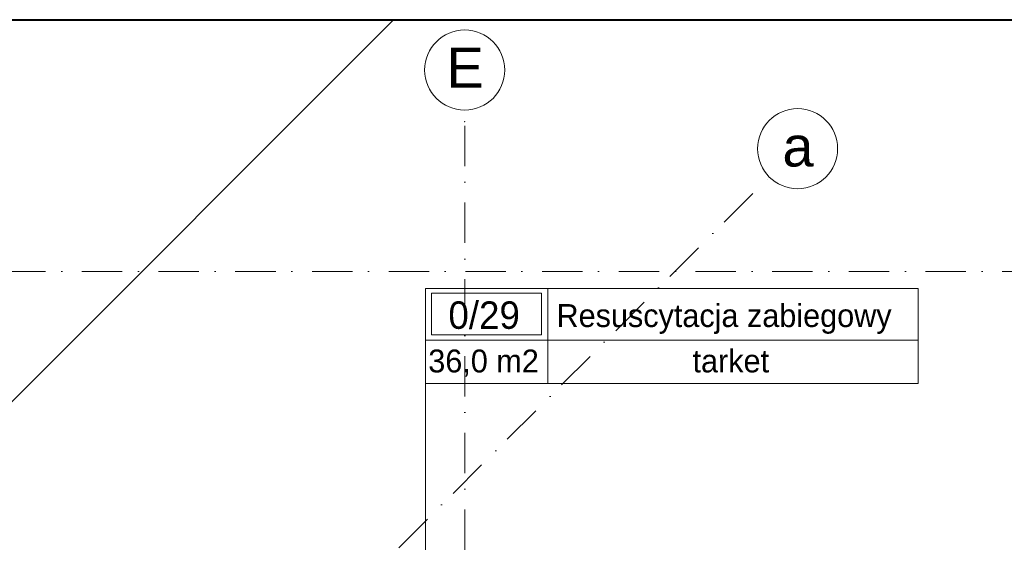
# Model space of a CAD drawing. Header units: millimetres. Extents: x -4612887 to -4536833, y -5457376 to -5415716.
# Tile 122 of 144: x -4590965 to -4582359, y -5420280 to -5415716. Entities that reach past the tile are written whole.
import ezdxf

# ---------------------------------------------------------------- set-up
doc = ezdxf.new("R2010")
doc.units = ezdxf.units.MM
doc.header["$MEASUREMENT"] = 0
doc.linetypes.add('Kropki i Kreski', pattern=[670.277762, 352.777767, -176.388884, 0, -141.111112])
for name, color, linetype, lineweight in [('is_ramka', 100, 'Continuous', 40), ('Linia', 8, 'Continuous', 18), ('Osie', 8, 'Continuous', 18), ('Strefy', 8, 'Continuous', 18)]:
    doc.layers.add(name, color=color, linetype=linetype, lineweight=lineweight)
doc.styles.add('GENERATED_STYLE_1', font='arial.ttf')
doc.styles.add('GENERATED_STYLE_3', font='txt')
doc.styles.add('GENERATED_STYLE_4', font='txt')

# ---------------------------------------------------------------- blocks, each defined once
blk = doc.blocks.new('Linia_19', base_point=(-4587419.5, -5418892.4))
at = {"layer": 'Linia', "linetype": 'Continuous'}
blk.add_hatch(color=256, dxfattribs=at).paths.add_polyline_path([(-4587369.5, -5421523.4), (-4587373.3, -5421504.2), (-4587384.1, -5421488), (-4587400.3, -5421477.2), (-4587419.5, -5421473.4), (-4587438.6, -5421477.2), (-4587454.8, -5421488), (-4587465.7, -5421504.2), (-4587469.5, -5421523.4), (-4587465.7, -5421542.5), (-4587454.8, -5421558.7), (-4587438.6, -5421569.6), (-4587419.5, -5421573.4), (-4587400.3, -5421569.6), (-4587384.1, -5421558.7), (-4587373.3, -5421542.5)])
blk.add_line((-4587419.5, -5418892.4), (-4587419.5, -5421473.4), dxfattribs=at)
blk.add_circle((-4587419.5, -5421523.4), 50, dxfattribs=at)

msp = doc.modelspace()

# ---------------------------------------------------------------- linework, layer by layer
at = {"layer": 'is_ramka', "color": 2}
msp.add_lwpolyline([(-4610227.1, -5415716), (-4536832.9, -5415716), (-4536832.9, -5456116), (-4610227.1, -5456116)], close=True, dxfattribs=at)
at = {"layer": 'Linia', "color": 8, "linetype": 'Continuous', "lineweight": 0}
msp.add_line((-4606840.7, -5434857.7), (-4587699, -5415716), dxfattribs=at)
at = {"layer": 'Osie', "color": 8, "linetype": 'Kropki i Kreski'}
for p, q in [((-4587075.7, -5455206.5), (-4587075.7, -5416506)), ((-4606612.7, -5439289.6), (-4584413.8, -5417090.7)), ((-4551857, -5417914.1), (-4607179.5, -5417914.1))]:
    msp.add_line(p, q, dxfattribs=at)
at = {"layer": 'Osie', "color": 8, "linetype": 'Continuous'}
for centre in [(-4587075.7, -5416155.5), (-4584166, -5416842.8)]:
    msp.add_circle(centre, 350, dxfattribs=at)
at = {"layer": 'Osie', "color": 8}
for centre, start, end in [((-4587075.2, -5416506), 90.08173, 180), ((-4584413.4, -5417091), 45.08173, 135)]:
    msp.add_arc(centre, 0.5, start, end, dxfattribs=at)
at = {"layer": 'Osie', "color": 8, "linetype": 'Kropki i Kreski'}
for p in [(-4587075.7, -5416605.5), (-4587075.7, -5416605.5), (-4584166, -5416842.8)]:
    msp.add_point(p, dxfattribs=at)
at = {"layer": 'Strefy', "color": 8, "linetype": 'Continuous'}
for p, q in [((-4587419.5, -5418064.1), (-4583112.7, -5418064.1)), ((-4587419.5, -5418892.4), (-4587419.5, -5418064.1)), ((-4587366, -5418105.6), (-4586403.7, -5418105.6)), ((-4587366, -5418467), (-4587366, -5418105.6)), ((-4586403.7, -5418105.6), (-4586403.7, -5418467)), ((-4586350.2, -5418064.1), (-4586350.2, -5418892.4)), ((-4583112.7, -5418064.1), (-4583112.7, -5418892.4)), ((-4586403.7, -5418467), (-4587366, -5418467)), ((-4587419.5, -5418515.9), (-4583112.7, -5418515.9)), ((-4583112.7, -5418892.4), (-4587419.5, -5418892.4))]:
    msp.add_line(p, q, dxfattribs=at)

# ---------------------------------------------------------------- block references
at = {"layer": 'Linia', "color": 8, "linetype": 'Continuous'}
msp.add_blockref('Linia_19', (-4587419.5, -5418892.4), dxfattribs=at)

# ---------------------------------------------------------------- texts
at = {"layer": 'Osie', "color": 8, "linetype": 'Continuous', "char_height": 350, "attachment_point": 4, "style": 'GENERATED_STYLE_1'}
for s, insert in [('{E}', (-4587235.7, -5416135.5)), ('{a}', (-4584298.8, -5416825.6))]:
    msp.add_mtext(s, dxfattribs=dict(at, insert=insert))
at = {"layer": 'Strefy', "color": 8, "linetype": 'Continuous', "attachment_point": 4}
for s, insert, char_height, style in [('{0/29}', (-4587218, -5418297.8), 240, 'GENERATED_STYLE_4'), ('{Resuscytacja zabiegowy}', (-4586273.1, -5418330.4), 200, 'GENERATED_STYLE_3'), ('{tarket}', (-4585084.4, -5418697.8), 200, 'GENERATED_STYLE_3'), ('{36,0 m2}', (-4587394, -5418715.5), 200, 'GENERATED_STYLE_3')]:
    msp.add_mtext(s, dxfattribs=dict(at, insert=insert, char_height=char_height, style=style))

doc.saveas('drawing.dxf')
